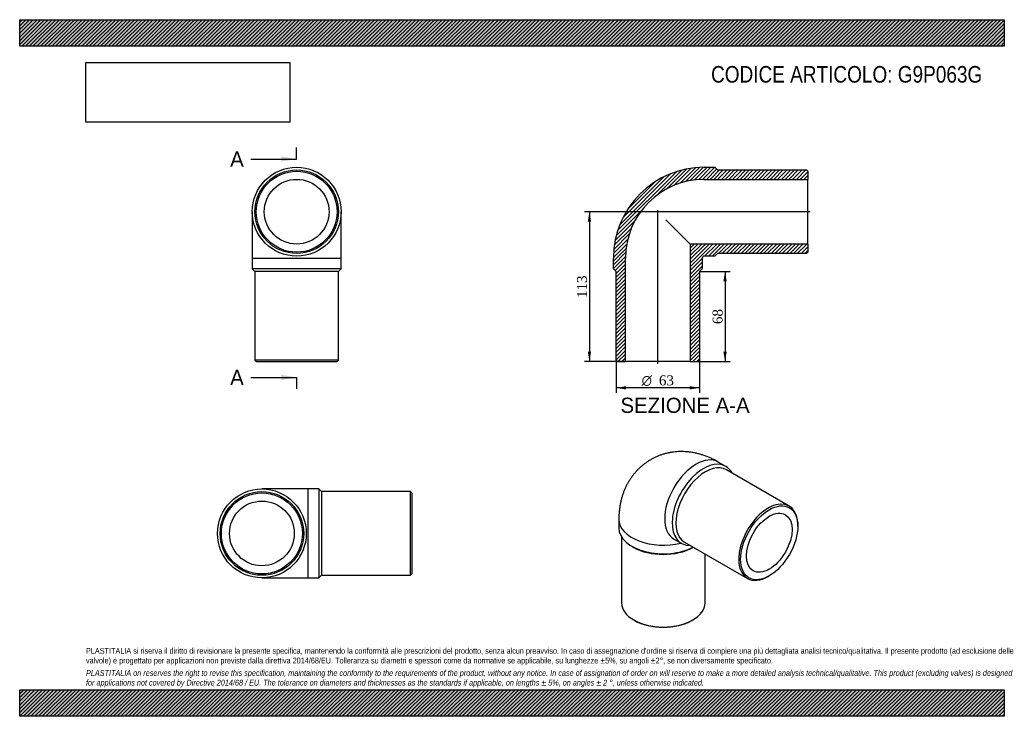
# Model space of a CAD drawing. Header units: millimetres. Extents: x 0 to 742, y 0 to 525.
import ezdxf
from ezdxf.enums import TextEntityAlignment as Align
from ezdxf.lldxf.tags import DXFTag

# ---------------------------------------------------------------- set-up
doc = ezdxf.new("R2010")
doc.units = ezdxf.units.MM
doc.header["$LTSCALE"] = 2.5
for name, color, linetype in [('Default', 7, 'Continuous'), ('DV4_Default', 7, 'Continuous'), ('G9P063G', 7, 'Continuous')]:
    doc.layers.add(name, color=color, linetype=linetype)
doc.styles.add('SEACAD_Solid_Edge_ANSI', font='seans.ttf')
doc.styles.add('SEACAD_Solid_Edge_ANSI1_Symbols', font='semeca1.ttf')
doc.styles.add('SEACAD_Times_New_Roman', font='times.ttf')
tags = doc.linetypes.add('CENTER2', pattern=[28.575, 19.05, -3.175, 3.175, -3.175]).pattern_tags.tags
tags[10:11] = [DXFTag(74, 4), DXFTag(75, 0), DXFTag(340, '0'), DXFTag(46, 0.0), DXFTag(50, 0.0), DXFTag(44, 0.0), DXFTag(45, 0.0)]
tags[8:9] = [DXFTag(74, 4), DXFTag(75, 0), DXFTag(340, '0'), DXFTag(46, 0.0), DXFTag(50, 0.0), DXFTag(44, 0.0), DXFTag(45, 0.0)]
tags[6:7] = [DXFTag(74, 4), DXFTag(75, 0), DXFTag(340, '0'), DXFTag(46, 0.0), DXFTag(50, 0.0), DXFTag(44, 0.0), DXFTag(45, 0.0)]
tags[4:5] = [DXFTag(74, 4), DXFTag(75, 0), DXFTag(340, '0'), DXFTag(46, 0.0), DXFTag(50, 0.0), DXFTag(44, 0.0), DXFTag(45, 0.0)]
doc.dimstyles.new('ANSImm', dxfattribs={"dimtxt": 7.5, "dimasz": 7.5, "dimexe": 3.75, "dimexo": 0, "dimgap": 1.875, "dimtad": 1, "dimdsep": 46, "dimtxsty": 'SEACAD_Times_New_Roman', "dimblk1": '_SE_FILLED', "dimblk2": '_SE_FILLED', "dimsah": 1, "dimcen": 3.75, "dimazin": 0, "dimtfac": 0.85, "dimtdec": 3, "dimtofl": 0, "dimtmove": 0, "dimatfit": 3, "dimfxl": 1, "dimarcsym": 0})
picture_1 = doc.add_image_def('image1.jpg', size_in_pixel=(4302, 1260))

# ---------------------------------------------------------------- blocks, each defined once
blk = doc.blocks.new('SE')
at = {"layer": 'G9P063G', "color": 7, "linetype": 'Continuous'}
for p, q in [((175.35, 380.29), (175.35, 345.29)), ((242.35, 345.29), (242.35, 380.29)), ((175.35, 345.29), (242.35, 345.29)), ((175.35, 345.29), (175.35, 337.29)), ((242.35, 337.29), (242.35, 345.29)), ((242.35, 337.29), (175.35, 337.29)), ((175.35, 337.29), (177.35, 335.29)), ((240.35, 335.29), (177.35, 335.29)), ((177.35, 335.29), (177.35, 268.29)), ((240.35, 335.29), (242.35, 337.29)), ((240.35, 268.29), (240.35, 335.29)), ((240.35, 268.29), (177.35, 268.29)), ((177.35, 268.29), (178.35, 267.29)), ((239.35, 267.29), (240.35, 268.29)), ((178.35, 267.29), (239.35, 267.29))]:
    blk.add_line(p, q, dxfattribs=at)
for radius in [33.5, 31.5, 30.5, 24.4]:
    blk.add_circle((208.85, 380.29), radius, dxfattribs=at)
blk = doc.blocks.new('SE1')
at = {"layer": 'G9P063G', "color": 7, "linetype": 'Continuous'}
for p, q in [((532.47, 188.38), (526.82, 191.65)), ((580.26, 158.48), (532.89, 185.83)), ((451.82, 148.35), (451.82, 141.81)), ((586.79, 143.24), (586.79, 144.06)), ((453.82, 135.23), (453.82, 85.48)), ((461.63, 128.14), (463.04, 127.32)), ((493.32, 133.62), (498.97, 130.36)), ((501.39, 131.27), (548.76, 103.92)), ((507.59, 127.32), (507.91, 127.51)), ((516.82, 85.48), (516.82, 122.36)), ((564.51, 105.48), (565.22, 105.89)), ((463.04, 72.62), (463.75, 72.21)), ((506.88, 72.21), (507.59, 72.62))]:
    blk.add_line(p, q, dxfattribs=at)
for centre, major_axis, start_param, end_param in [((510.07, 162.63), (-16.75, -29.01), 3.141593, 6.283185), ((515.72, 159.37), (16.75, 29.01), 0, 3.488883), ((517.14, 158.55), (15.75, 27.28), 0, 3.141593), ((515.72, 159.37), (16.75, 29.01), 5.935895, 6.283185), ((564.51, 131.2), (-15.75, -27.28), 2.356194, 6.283185), ((485.32, 148.35), (-33.5, 0), 0.000015, 1.977791), ((485.32, 141.81), (33.5, 0), 3.141593, 5.45157), ((485.32, 140.18), (31.5, 0), 3.926991, 5.497787), ((564.51, 131.2), (-15.75, -27.28), 0, 0.785398), ((485.32, 85.48), (31.5, 0), 3.141593, 6.283185), ((485.32, 84.66), (-30.5, 0), 0.785398, 2.356195)]:
    blk.add_ellipse(centre, major_axis=major_axis, ratio=0.57735, start_param=start_param, end_param=end_param, dxfattribs=at)
for major_axis in [(15.25, 26.41), (12.2, 21.13)]:
    blk.add_ellipse((565.22, 130.79), major_axis=major_axis, ratio=0.57735, dxfattribs=at)
blk.add_open_spline([(526.82, 191.65), (526.24, 191.98), (524.97, 192.69), (522.68, 193.86), (520.12, 195.03), (517.51, 196.08), (514.89, 196.99), (512.27, 197.76), (509.65, 198.39), (507.04, 198.88), (504.43, 199.23), (501.85, 199.45), (499.29, 199.53), (496.75, 199.48), (494.24, 199.29), (491.77, 198.98), (489.34, 198.55), (486.95, 197.98), (484.61, 197.3), (482.33, 196.5), (480.1, 195.58), (477.93, 194.55), (475.82, 193.41), (473.79, 192.16), (471.83, 190.81), (469.94, 189.36), (468.14, 187.82), (466.41, 186.19), (464.78, 184.47), (463.23, 182.66), (461.77, 180.77), (460.4, 178.81), (459.13, 176.77), (457.95, 174.65), (456.87, 172.47), (455.89, 170.22), (455.01, 167.9), (454.23, 165.51), (453.56, 163.07), (452.99, 160.56), (452.53, 158), (452.18, 155.37), (451.95, 152.72), (451.83, 150.31), (451.82, 148.95), (451.82, 148.35)], degree=3, knots=[0, 0, 0, 0, 0.016925, 0.043516, 0.070018, 0.09627, 0.122228, 0.147864, 0.173165, 0.198128, 0.222761, 0.247078, 0.271097, 0.294841, 0.318332, 0.341593, 0.364648, 0.387518, 0.410226, 0.432792, 0.455236, 0.477578, 0.499838, 0.522035, 0.544185, 0.566305, 0.588414, 0.610532, 0.632682, 0.654885, 0.677163, 0.699541, 0.722044, 0.744696, 0.767526, 0.790559, 0.813822, 0.837341, 0.861139, 0.885235, 0.909642, 0.934365, 0.959401, 0.984733, 1, 1, 1, 1], dxfattribs=at)
blk = doc.blocks.new('SE2')
at = {"layer": 'G9P063G', "color": 7, "linetype": 'Continuous'}
for p, q in [((217.65, 171.32), (182.65, 171.32)), ((217.65, 104.32), (217.65, 171.32)), ((225.65, 171.32), (217.65, 171.32)), ((225.65, 171.32), (225.65, 104.32)), ((227.65, 169.32), (225.65, 171.32)), ((227.65, 169.32), (227.65, 106.32)), ((294.65, 169.32), (227.65, 169.32)), ((294.65, 106.32), (294.65, 169.32)), ((295.65, 168.32), (294.65, 169.32)), ((295.65, 168.32), (295.65, 107.32)), ((182.65, 104.32), (217.65, 104.32)), ((217.65, 104.32), (225.65, 104.32)), ((225.65, 104.32), (227.65, 106.32)), ((227.65, 106.32), (294.65, 106.32)), ((294.65, 106.32), (295.65, 107.32))]:
    blk.add_line(p, q, dxfattribs=at)
for radius in [33.5, 31.5, 30.5, 24.4]:
    blk.add_circle((182.65, 137.82), radius, dxfattribs=at)
blk = doc.blocks.new('SE4')
at = {"color": 7, "linetype": 'Continuous', "style": 'SEACAD_Solid_Edge_ANSI'}
blk.add_text('A', height=11.5, dxfattribs=at).set_placement((158.71, 425.71), align=Align.TOP_LEFT)
blk = doc.blocks.new('SE5')
at = {"color": 7, "linetype": 'Continuous', "style": 'SEACAD_Solid_Edge_ANSI'}
blk.add_text('A', height=11.5, dxfattribs=at).set_placement((158.71, 261.12), align=Align.TOP_LEFT)
blk = doc.blocks.new('SEANNOT_GROUP')
at = {"linetype": 'Continuous'}
blk.add_hatch(color=7, dxfattribs=at).paths.add_polyline_path([(197.35, 418.05), (208.85, 419.96), (197.35, 421.88)])
at = {"color": 7, "linetype": 'Continuous'}
blk.add_lwpolyline([(174.35, 419.96), (208.85, 419.96)], dxfattribs=at)
blk = doc.blocks.new('SEANNOT_GROUP1')
at = {"linetype": 'Continuous'}
blk.add_hatch(color=7, dxfattribs=at).paths.add_polyline_path([(197.35, 253.45), (208.85, 255.37), (197.35, 257.29)])
at = {"color": 7, "linetype": 'Continuous'}
blk.add_lwpolyline([(174.35, 255.37), (208.85, 255.37)], dxfattribs=at)
blk = doc.blocks.new('SE3')
at = {"layer": 'Default', "color": 7, "linetype": 'CENTER2'}
for p, q in [((208.85, 419.96), (208.85, 428.59)), ((208.85, 255.37), (208.85, 246.74))]:
    blk.add_line(p, q, dxfattribs=at)
at = {"layer": 'Default', "color": 7, "linetype": 'CENTER2', "const_width": 0.0001}
blk.add_lwpolyline([(208.85, 419.96), (208.85, 255.37)], dxfattribs=at)
at = {"layer": 'Default'}
for name in ['SE4', 'SEANNOT_GROUP', 'SE5', 'SEANNOT_GROUP1']:
    blk.add_blockref(name, (0, 0), dxfattribs=at)
blk = doc.blocks.new('SE6')
at = {"layer": 'G9P063G', "linetype": 'Continuous'}
h = blk.add_hatch(dxfattribs=at)
h.set_pattern_fill('LINE', scale=0.62992, angle=45, style=0)
edge = h.paths.add_edge_path()
edge.add_line((450.72, 267.29), (456.82, 267.29))
edge.add_line((456.82, 267.29), (456.82, 345.29))
edge.add_arc((516.22, 345.29), 59.4, 90, 180, ccw=False)
edge.add_line((516.22, 404.69), (594.22, 404.69))
edge.add_line((594.22, 404.69), (594.22, 410.79))
edge.add_line((594.22, 410.79), (593.22, 411.79))
edge.add_line((593.22, 411.79), (526.22, 411.79))
edge.add_line((526.22, 411.79), (524.22, 413.79))
edge.add_line((524.22, 413.79), (516.22, 413.79))
edge.add_arc((516.22, 345.29), 68.5, 90, 180)
edge.add_line((447.72, 345.29), (447.72, 337.29))
edge.add_line((447.72, 337.29), (449.72, 335.29))
edge.add_line((449.72, 335.29), (449.72, 268.29))
edge.add_line((449.72, 268.29), (450.72, 267.29))
h = blk.add_hatch(dxfattribs=at)
h.set_pattern_fill('LINE', scale=0.62992, angle=45, style=0)
edge = h.paths.add_edge_path()
edge.add_line((512.72, 335.29), (514.72, 337.29))
edge.add_line((514.72, 337.29), (514.72, 345.29))
edge.add_arc((516.22, 345.29), 1.5, 90, 180, ccw=False)
edge.add_line((516.22, 346.79), (524.22, 346.79))
edge.add_line((524.22, 346.79), (526.22, 348.79))
edge.add_line((526.22, 348.79), (593.22, 348.79))
edge.add_line((593.22, 348.79), (594.22, 349.79))
edge.add_line((594.22, 349.79), (594.22, 355.89))
edge.add_line((594.22, 355.89), (505.62, 355.89))
edge.add_line((505.62, 355.89), (505.62, 267.29))
edge.add_line((505.62, 267.29), (511.72, 267.29))
edge.add_line((511.72, 267.29), (512.72, 268.29))
edge.add_line((512.72, 268.29), (512.72, 335.29))
at = {"layer": 'DV4_Default', "color": 7, "linetype": 'CENTER2'}
for p, q in [((595.97, 380.29), (480.01, 380.29)), ((481.22, 265.54), (481.22, 381.39))]:
    blk.add_line(p, q, dxfattribs=at)
at = {"layer": 'G9P063G', "color": 7, "linetype": 'Continuous'}
for p, q in [((516.22, 413.79), (524.22, 413.79)), ((524.22, 413.79), (526.22, 411.79)), ((526.22, 411.79), (593.22, 411.79)), ((593.22, 411.79), (594.22, 410.79)), ((594.22, 410.79), (594.22, 404.69)), ((516.22, 404.69), (594.22, 404.69)), ((594.22, 355.89), (594.22, 404.69)), ((487.23, 374.28), (505.62, 355.89)), ((505.62, 355.89), (505.62, 267.29)), ((594.22, 355.89), (505.62, 355.89)), ((594.22, 349.79), (593.22, 348.79)), ((594.22, 355.89), (594.22, 349.79)), ((447.72, 337.29), (447.72, 345.29)), ((456.82, 267.29), (456.82, 345.29)), ((514.72, 345.29), (514.72, 337.29)), ((524.22, 346.79), (516.22, 346.79)), ((526.22, 348.79), (524.22, 346.79)), ((593.22, 348.79), (526.22, 348.79)), ((449.72, 335.29), (447.72, 337.29)), ((449.72, 268.29), (449.72, 335.29)), ((514.72, 337.29), (512.72, 335.29)), ((512.72, 335.29), (512.72, 268.29)), ((450.72, 267.29), (449.72, 268.29)), ((512.72, 268.29), (511.72, 267.29)), ((450.72, 267.29), (456.82, 267.29)), ((505.62, 267.29), (456.82, 267.29)), ((505.62, 267.29), (511.72, 267.29))]:
    blk.add_line(p, q, dxfattribs=at)
for radius in [68.5, 59.4, 1.5]:
    blk.add_arc((516.22, 345.29), radius, 90, 180, dxfattribs=at)
blk = doc.blocks.new('GDimGGroup')
at = {"layer": 'Default', "linetype": 'Continuous'}
for points in [[(457.22, 246.31), (457.22, 248.81), (449.72, 247.56)], [(505.22, 246.31), (512.72, 247.56), (505.22, 248.81)]]:
    blk.add_hatch(color=7, dxfattribs=at).paths.add_polyline_path(points)
at = {"layer": 'Default', "color": 7, "linetype": 'Continuous'}
for p, q in [((449.72, 268.29), (449.72, 243.81)), ((512.72, 268.29), (512.72, 243.81)), ((512.72, 247.56), (449.72, 247.56))]:
    blk.add_line(p, q, dxfattribs=at)
for s, style, p in [('O', 'SEACAD_Solid_Edge_ANSI1_Symbols', (469.01, 256.93)), ('63', 'SEACAD_Times_New_Roman', (482.06, 256.93))]:
    blk.add_text(s, height=7.5, dxfattribs=dict(at, style=style)).set_placement(p, align=Align.TOP_LEFT)
blk = doc.blocks.new('DMBLK173')
at = {"layer": 'Default', "linetype": 'Continuous'}
for points in [[(533.15, 327.79), (531.9, 335.29), (530.65, 327.79)], [(533.15, 274.79), (530.65, 274.79), (531.9, 267.29)]]:
    blk.add_hatch(color=7, dxfattribs=at).paths.add_polyline_path(points)
at = {"layer": 'Default', "color": 7, "linetype": 'Continuous'}
for p, q in [((512.72, 335.29), (535.65, 335.29)), ((531.9, 335.29), (531.9, 267.29)), ((505.62, 267.29), (535.65, 267.29))]:
    blk.add_line(p, q, dxfattribs=at)
at = {"layer": 'Default', "color": 7, "linetype": 'Continuous', "style": 'SEACAD_Times_New_Roman'}
blk.add_text('68', height=7.5, rotation=90, dxfattribs=at).set_placement((522.52, 295.6), align=Align.TOP_LEFT)
blk = doc.blocks.new('_SE_FILLED')
at = {"color": 0}
blk.add_line((0, 0), (-1, 0), dxfattribs=at)
blk.add_solid([(0, 0), (-1, -0.1665), (-1, 0.1665), (0, 0)], dxfattribs=at)
blk = doc.blocks.new('DMBLK174')
at = {"layer": 'Default', "linetype": 'Continuous'}
for points in [[(428.41, 372.79), (430.91, 372.79), (429.66, 380.29)], [(428.41, 274.79), (429.66, 267.29), (430.91, 274.79)]]:
    blk.add_hatch(color=7, dxfattribs=at).paths.add_polyline_path(points)
at = {"layer": 'Default', "color": 7, "linetype": 'Continuous'}
for p, q in [((481.22, 380.29), (425.91, 380.29)), ((429.66, 380.29), (429.66, 267.29)), ((456.82, 267.29), (425.91, 267.29))]:
    blk.add_line(p, q, dxfattribs=at)
at = {"layer": 'Default', "color": 7, "linetype": 'Continuous', "style": 'SEACAD_Times_New_Roman'}
blk.add_text('113', height=7.5, rotation=90, dxfattribs=at).set_placement((420.29, 315.26), align=Align.TOP_LEFT)

msp = doc.modelspace()

# ---------------------------------------------------------------- hatches: boundary and pattern name
at = {"layer": 'Default', "linetype": 'Continuous'}
h = msp.add_hatch(dxfattribs=at)
h.set_pattern_fill('LINE', scale=0.62992, angle=45, style=0)
h.paths.add_polyline_path([(742.5, 505), (742.5, 525), (0, 525), (0, 505)])
for points in [[(742.5, 505), (742.5, 525), (0, 525), (0, 505)], [(742.5, 0), (742.5, 20), (0, 20), (0, 0)]]:
    msp.add_hatch(color=7, dxfattribs=at).paths.add_polyline_path(points)
h = msp.add_hatch(dxfattribs=at)
h.set_pattern_fill('LINE', scale=0.62992, angle=45, style=0)
h.paths.add_polyline_path([(742.5, 0), (742.5, 20), (0, 20), (0, 0)])

# ---------------------------------------------------------------- linework, layer by layer
at = {"layer": 'Default', "color": 7, "linetype": 'Continuous'}
for p, q in [((0, 525), (742.5, 525)), ((0, 505), (0, 525)), ((742.5, 525), (742.5, 505)), ((742.5, 505), (0, 505)), ((0, 20), (742.5, 20)), ((0, 0), (0, 20)), ((742.5, 20), (742.5, 0)), ((742.5, 0), (0, 0))]:
    msp.add_line(p, q, dxfattribs=at)

# ---------------------------------------------------------------- block references
at = {"layer": 'Default'}
for name in ['SE3', 'SE', 'SE6', 'GDimGGroup', 'SE1', 'SE2']:
    msp.add_blockref(name, (0, 0), dxfattribs=at)

# ---------------------------------------------------------------- texts
at = {"layer": 'Default', "color": 7, "linetype": 'Continuous', "style": 'SEACAD_Solid_Edge_ANSI'}
msp.add_text('SEZIONE A-A', height=11.5, dxfattribs=at).set_placement((453.052, 240.124), align=Align.TOP_LEFT)
at = {"layer": 'Default', "attachment_point": 1}
for s, insert, char_height, width in [('{\\fArial Narrow|b0||i0||c0|p34;\\C7;\\H12.5;\\W1.;CODICE ARTICOLO: G9P063G}', (521.365, 490.084), 12.5, 212.02531), ("{\\fArial Narrow|b0||i0||c0|p34;\\C7;\\H4.375;\\W1.;PLASTITALIA si riserva il diritto di revisionare la presente specifica, mantenendo la conformità alle prescrizioni del prodotto, senza alcun preavviso. In caso di assegnazione d'ordine si riserva di compiere una più dettagliata analisi tecnico/qualitativa. Il presente prodotto (ad esclusione delle \\P}{\\fArial Narrow|b0||i0||c0|p34;\\C7;\\H4.375;\\W1.;valvole) è progettato per applicazioni non previste dalla direttiva 2014/68/EU. Tolleranza su diametri e spessori come da normative se applicabile, su lunghezze ±5%, su angoli ±2°, se non diversamente specificato.\\P}{\\fArial Narrow|b0||i0||c0|p34;\\C7;\\H1.25;\\W1.;   \\P}{\\fArial Narrow|b0||i1||c0|p34;\\C7;\\H4.375;\\W1.;PLASTITALIA on reserves the right to revise this specification, maintaining the conformity to the requirements of the product, without any notice. In case of assignation of order on will reserve to make a more detailed analysis technical/qualitative. This product (excluding valves) is designed \\P}{\\fArial Narrow|b0||i1||c0|p34;\\C7;\\H4.375;\\W1.;for applications not covered by Directive 2014/68 / EU. The tolerance on diameters and thicknesses as the standards if applicable, on lengths ± 5%, on angles ± 2 °, unless otherwise indicated.\\P}", (50, 51.506), 4.375, 642.5)]:
    msp.add_mtext(s, dxfattribs=dict(at, insert=insert, char_height=char_height, width=width))

# ---------------------------------------------------------------- dimensions: what is measured, and where the dimension line sits
at = {"layer": 'Default', "color": 7, "linetype": 'Continuous'}
for base, p1, p2, picture, middle in [((419.215, 275.411), (481.225, 380.29), (456.825, 267.29), 'DMBLK174', (429.662, 323.79)), ((531.896, 267.29), (512.725, 335.29), (505.625, 267.29), 'DMBLK173', (531.896, 301.29))]:
    dim = msp.add_linear_dim(base=base, p1=p1, p2=p2, angle=90, text='\\A1;<>', dimstyle='ANSImm', dxfattribs=at)
    dim.commit()
    dim.dimension.update_dxf_attribs({"geometry": picture, "text_midpoint": middle, "dimtype": 160})

# ---------------------------------------------------------------- pictures from other files: only their frames are drawn
image = msp.add_image(picture_1, insert=(50, 447.758), size_in_units=(153.643, 45))
image.dxf.flags = 7

doc.saveas('drawing.dxf')
